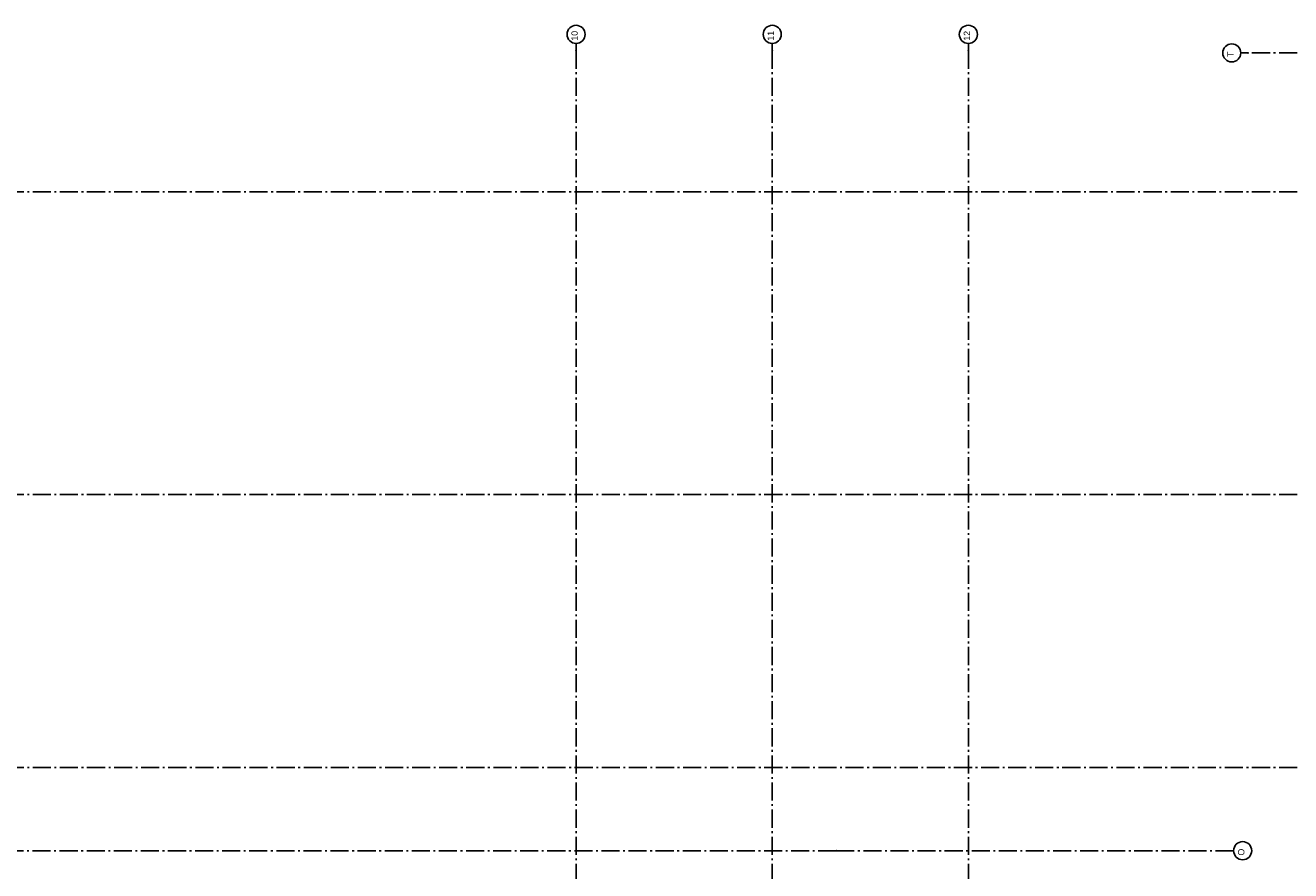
# Model space of a CAD drawing. Header units: millimetres. Extents: x -117798 to 93698, y -84437 to 74219.
# Tile 13 of 20: x -12710 to 22319, y 1830 to 25220. Entities that reach past the tile are written whole.
import ezdxf
from ezdxf.enums import TextEntityAlignment as Align

# ---------------------------------------------------------------- set-up
doc = ezdxf.new("R2010")
doc.units = ezdxf.units.MM
doc.header["$LTSCALE"] = 0.5
doc.header["$MEASUREMENT"] = 0
doc.linetypes.add('Akselinje', pattern=[1500, 1000, -200, 100, -200])
doc.linetypes.add('PLINE', pattern=[0])
doc.layers.add('82-- Modullinjer', color=7, linetype='Continuous')
doc.styles.add('GENERATED_STYLE_1', font='arial.ttf')

# ---------------------------------------------------------------- blocks, each defined once
blk = doc.blocks.new('Standard grid marker[5]', base_point=(93198, 24458))
at = {"layer": '82-- Modullinjer', "linetype": 'Akselinje'}
for p, q in [((21139, 24458), (20939, 24458)), ((92998, 24458), (21139, 24458))]:
    blk.add_line(p, q, dxfattribs=at)
at = {"layer": '82-- Modullinjer', "linetype": 'PLINE'}
blk.add_circle((20689, 24458), 250, dxfattribs=at)
at = {"layer": '82-- Modullinjer', "linetype": 'Akselinje'}
blk.add_point((21139, 24458), dxfattribs=at)
blk.add_point((21139, 24458), dxfattribs=at)
at = {"layer": '82-- Modullinjer', "style": 'GENERATED_STYLE_1'}
for tag, p in [('AC_MarkerText_1_1', (20562, 24418)), ('AC_MarkerText_1_0', (93320, 24418))]:
    blk.add_attdef(tag, text='', height=175, rotation=90, dxfattribs=at).set_placement(p, align=Align.TOP_CENTER)
blk = doc.blocks.new('Standard grid marker[6]', base_point=(93198, 20611))
at = {"layer": '82-- Modullinjer', "linetype": 'Akselinje'}
blk.add_line((92998, 20611), (-81321, 20611), dxfattribs=at)
at = {"layer": '82-- Modullinjer', "style": 'GENERATED_STYLE_1'}
for tag, p in [('AC_MarkerText_1_1', (-81899, 20571)), ('AC_MarkerText_1_0', (93320, 20571))]:
    blk.add_attdef(tag, text='', height=175, rotation=90, dxfattribs=at).set_placement(p, align=Align.TOP_CENTER)
blk = doc.blocks.new('Standard grid marker[7]', base_point=(93198, 4683))
at = {"layer": '82-- Modullinjer', "linetype": 'Akselinje'}
blk.add_line((92998, 4683), (-81321, 4683), dxfattribs=at)
at = {"layer": '82-- Modullinjer', "style": 'GENERATED_STYLE_1'}
for tag, p in [('AC_MarkerText_1_1', (-81899, 4643)), ('AC_MarkerText_1_0', (93320, 4643))]:
    blk.add_attdef(tag, text='', height=175, rotation=90, dxfattribs=at).set_placement(p, align=Align.TOP_CENTER)
blk = doc.blocks.new('Standard grid marker[14]', base_point=(2536, 24720))
at = {"layer": '82-- Modullinjer', "linetype": 'Akselinje'}
for q in [(2536, 24720), (2536, -51889)]:
    blk.add_line((2536, 24520), q, dxfattribs=at)
at = {"layer": '82-- Modullinjer', "linetype": 'PLINE'}
blk.add_circle((2536, 24970), 250, dxfattribs=at)
at = {"layer": '82-- Modullinjer', "linetype": 'Akselinje'}
blk.add_point((2536, 24520), dxfattribs=at)
blk.add_point((2536, 24520), dxfattribs=at)
at = {"layer": '82-- Modullinjer', "style": 'GENERATED_STYLE_1'}
for tag, p in [('AC_MarkerText_1_0', (2409, 24930)), ('AC_MarkerText_1_1', (2409, -52379))]:
    blk.add_attdef(tag, text='', height=175, rotation=90, dxfattribs=at).set_placement(p, align=Align.TOP_CENTER)
blk = doc.blocks.new('Standard grid marker[15]', base_point=(13396, 24720))
at = {"layer": '82-- Modullinjer', "linetype": 'Akselinje'}
for q in [(13396, 24720), (13396, -51889)]:
    blk.add_line((13396, 24520), q, dxfattribs=at)
at = {"layer": '82-- Modullinjer', "linetype": 'PLINE'}
blk.add_circle((13396, 24970), 250, dxfattribs=at)
at = {"layer": '82-- Modullinjer', "linetype": 'Akselinje'}
blk.add_point((13396, 24520), dxfattribs=at)
blk.add_point((13396, 24520), dxfattribs=at)
at = {"layer": '82-- Modullinjer', "style": 'GENERATED_STYLE_1'}
for tag, p in [('AC_MarkerText_1_0', (13269, 24930)), ('AC_MarkerText_1_1', (13269, -52379))]:
    blk.add_attdef(tag, text='', height=175, rotation=90, dxfattribs=at).set_placement(p, align=Align.TOP_CENTER)
blk = doc.blocks.new('Standard grid marker[21]', base_point=(93198, 12236))
at = {"layer": '82-- Modullinjer', "linetype": 'Akselinje'}
blk.add_line((92998, 12236), (-81321, 12236), dxfattribs=at)
at = {"layer": '82-- Modullinjer', "style": 'GENERATED_STYLE_1'}
for tag, p in [('AC_MarkerText_1_1', (-81899, 12196)), ('AC_MarkerText_1_0', (93320, 12196))]:
    blk.add_attdef(tag, text='', height=175, rotation=90, dxfattribs=at).set_placement(p, align=Align.TOP_CENTER)
blk = doc.blocks.new('Standard grid marker[34]', base_point=(20739, 2383))
at = {"layer": '82-- Modullinjer', "linetype": 'Akselinje'}
for q in [(-70521, 2383), (20739, 2383)]:
    blk.add_line((9739, 2383), q, dxfattribs=at)
at = {"layer": '82-- Modullinjer', "linetype": 'PLINE'}
blk.add_circle((20989, 2383), 250, dxfattribs=at)
at = {"layer": '82-- Modullinjer', "linetype": 'Akselinje'}
blk.add_point((9739, 2383), dxfattribs=at)
blk.add_point((9739, 2383), dxfattribs=at)
at = {"layer": '82-- Modullinjer', "style": 'GENERATED_STYLE_1'}
for tag, p in [('AC_MarkerText_1_1', (-81899, 2343)), ('AC_MarkerText_1_0', (20862, 2343))]:
    blk.add_attdef(tag, text='', height=175, rotation=90, dxfattribs=at).set_placement(p, align=Align.TOP_CENTER)
blk = doc.blocks.new('Standard grid marker[39]', base_point=(7966, 24720))
at = {"layer": '82-- Modullinjer', "linetype": 'Akselinje'}
for q in [(7966, 24720), (7966, -51889)]:
    blk.add_line((7966, 24520), q, dxfattribs=at)
at = {"layer": '82-- Modullinjer', "linetype": 'PLINE'}
blk.add_circle((7966, 24970), 250, dxfattribs=at)
at = {"layer": '82-- Modullinjer', "linetype": 'Akselinje'}
blk.add_point((7966, 24520), dxfattribs=at)
blk.add_point((7966, 24520), dxfattribs=at)
at = {"layer": '82-- Modullinjer', "style": 'GENERATED_STYLE_1'}
for tag, p in [('AC_MarkerText_1_0', (7839, 24930)), ('AC_MarkerText_1_1', (7839, -52379))]:
    blk.add_attdef(tag, text='', height=175, rotation=90, dxfattribs=at).set_placement(p, align=Align.TOP_CENTER)

msp = doc.modelspace()

# ---------------------------------------------------------------- block references
at = {"layer": '82-- Modullinjer', "linetype": 'PLINE'}
ref = msp.add_blockref('Standard grid marker[14]', (2536.1, 24720), dxfattribs=at)
ref.add_attrib('AC_MarkerText_1', '10', dxfattribs={"color": 7, "height": 175, "rotation": 90, "style": 'GENERATED_STYLE_1'}).set_placement((2408.6, 24930), align=Align.TOP_CENTER)
ref = msp.add_blockref('Standard grid marker[39]', (7966.1, 24720), dxfattribs=at)
ref.add_attrib('AC_MarkerText_1', '11', dxfattribs={"color": 7, "height": 175, "rotation": 90, "style": 'GENERATED_STYLE_1'}).set_placement((7838.6, 24930), align=Align.TOP_CENTER)
ref = msp.add_blockref('Standard grid marker[15]', (13396.1, 24720), dxfattribs=at)
ref.add_attrib('AC_MarkerText_1', '12', dxfattribs={"color": 7, "height": 175, "rotation": 90, "style": 'GENERATED_STYLE_1'}).set_placement((13268.6, 24930), align=Align.TOP_CENTER)
ref = msp.add_blockref('Standard grid marker[5]', (93197.6, 24457.6), dxfattribs=at)
ref.add_attrib('AC_MarkerText_1_1', 'T', dxfattribs={"color": 7, "height": 175, "rotation": 90, "style": 'GENERATED_STYLE_1'}).set_placement((20562, 24417.6), align=Align.TOP_CENTER)
for name, p in [('Standard grid marker[6]', (93197.6, 20610.6)), ('Standard grid marker[21]', (93197.6, 12235.6)), ('Standard grid marker[7]', (93197.6, 4683.1))]:
    msp.add_blockref(name, p, dxfattribs=at)
ref = msp.add_blockref('Standard grid marker[34]', (20739.5, 2383.1), dxfattribs=at)
ref.add_attrib('AC_MarkerText_1', 'O', dxfattribs={"color": 7, "height": 175, "rotation": 90, "style": 'GENERATED_STYLE_1'}).set_placement((20862, 2343.1), align=Align.TOP_CENTER)

doc.saveas('drawing.dxf')
